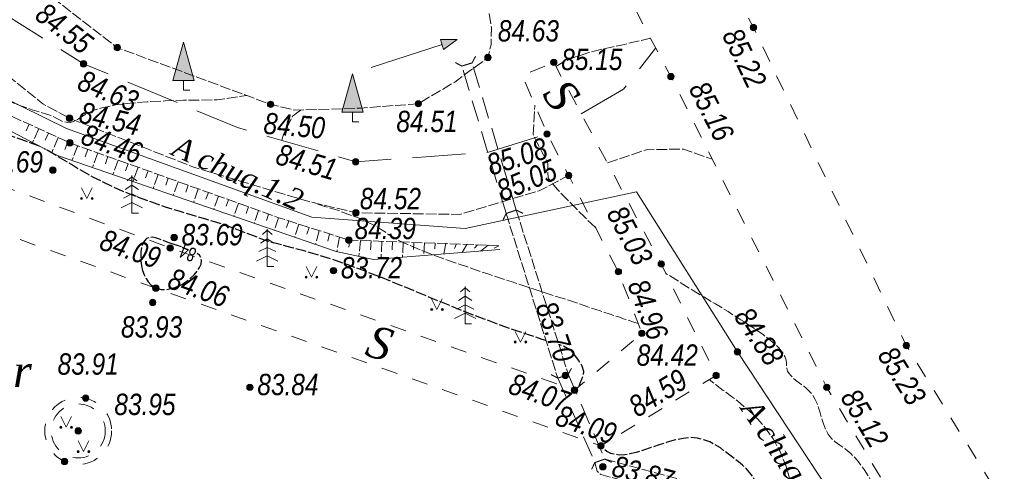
# Model space of a CAD drawing. Extents: x 744948 to 745202, y 4654927 to 4655252.
# Tile 8 of 11: x 745070 to 745116, y 4655155 to 4655176. Entities that reach past the tile are written whole.
import ezdxf
from ezdxf.enums import TextEntityAlignment as Align

# ---------------------------------------------------------------- set-up
doc = ezdxf.new("R2010")
doc.units = 0
doc.header["$LTSCALE"] = 0.5
doc.header["$MEASUREMENT"] = 0
for name, pattern in [('Auto_Soil_Left_Line_m1', [7, 5, -2]), ('Auto_Soil_Right_Line_m1', [1, 1, 0]), ('Auto_Street_NotBorder_Line_m1', [3, 1.5, -1.5]), ('Hydrotech_Dry_Grooves_m1', [1, 1, 0]), ('Hydrotech_Pipe_m1', [3, 2, -1]), ('Relef_Horizontal_Basic_m1', [1, 1, 0]), ('Relef_Horizontal_Bold_m1', [1, 1, 0]), ('Relef_Slope_Artificial_m1', [1, 1, 0])]:
    doc.linetypes.add(name, pattern=pattern)
for name, color, linetype, lineweight, true_color in [('AUTO#_ROADS_EXIST_L', 7, 'Continuous', 15, 0x000000), ('AUTO#_ROADS_MTRAL_T', 7, 'Continuous', 15, 0x000000), ('COMMN_OBJCT_CONCT_L', 7, 'Continuous', 15, 0x000000), ('COMMN_OBJCT_CONCT_T', 7, 'Continuous', 15, 0x000000), ('GREEN_VGTAT_#####_B', 7, 'Continuous', 15, 0x000000), ('GREEN_VGTAT_#####_T', 7, 'Continuous', 15, 0x000000), ('GREEN_VGTAT_SRVEY_B', 7, 'Continuous', 15, 0x000000), ('HYDRO_TECHN_CNSTR_B', 7, 'Continuous', 15, 0x000000)]:
    doc.layers.add(name, color=color, linetype=linetype, lineweight=lineweight, true_color=true_color)
for name, color, linetype, true_color in [('HYDRO_CHRTR_#####_B', 7, 'Continuous', 0x000000), ('HYDRO_TECHN_CANAL_L', 7, 'Continuous', 0x000000), ('HYDRO_TECHN_CNSTR_L', 7, 'Continuous', 0x000000), ('RELEF_HRZNT_BASIC_L', 7, 'Continuous', 0x000000), ('RELEF_HRZNT_BOLD#_L', 7, 'Continuous', 0x000000), ('RELEF_POINT_PICKT_B', 7, 'Continuous', 0x000000), ('RELEF_POINT_PICKT_T', 7, 'Continuous', 0x000000), ('RELEF_SLOPE_#####_L', 7, 'Continuous', 0x000000)]:
    doc.layers.add(name, color=color, linetype=linetype, true_color=true_color)
doc.styles.add('SHRFT', font='TXT', dxfattribs={"width": 0.875})
doc.styles.add('БМ-431 (Times New Roman К)', font='timesi.ttf', dxfattribs={"height": 1})
doc.styles.add('Д-431 (Arial Narrow К)', font='ARIALNI.TTF', dxfattribs={"height": 1})
doc.linetypes.add('Commnctn_Connect_Line_Unground_m1', pattern='A,4,[3,Topography.shx,S=2.5,R=0,X=0,Y=0],4,-0.5,1,-0.5', length=10)
doc.linetypes.add('Relef_Slope_Artificial_Botton_m1', pattern='A,0,[3,Topography.shx,S=0.25,R=0,X=0,Y=0],-1', length=1)

# ---------------------------------------------------------------- blocks, each defined once
blk = doc.blocks.new('PointHight_m1')
at = {"layer": 'RELEF_POINT_PICKT_B', "linetype": 'Continuous', "lineweight": 15, "true_color": 0x000000}
h = blk.add_hatch(color=18, dxfattribs=at)
edge = h.paths.add_edge_path()
edge.add_arc((0, 0), 0.3, 0, 360)
at = {"layer": 'RELEF_POINT_PICKT_B', "color": 18, "linetype": 'Continuous', "lineweight": 15, "true_color": 0x000000}
blk.add_circle((0, 0), 0.3, dxfattribs=at)
blk.add_point((0, 0), dxfattribs=at)
blk = doc.blocks.new('GreenSpruce_m1')
at = {"layer": 'GREEN_VGTAT_SRVEY_B', "color": 18, "linetype": 'Continuous', "lineweight": 13, "true_color": 0x000000, "flags": 128}
for points in [[(-0.444, 3), (0, 3.4), (0.444, 3)], [(0, 3.5), (0, 0), (0.6, 0)], [(-0.622, 2.2), (0, 2.6), (0.622, 2.2)], [(-1, 0.5), (0, 1), (1, 0.5)], [(-0.8, 1.4), (0, 1.8), (0.8, 1.4)]]:
    blk.add_lwpolyline(points, dxfattribs=at)
blk = doc.blocks.new('GreenLawn_m1')
at = {"layer": 'GREEN_VGTAT_#####_B', "linetype": 'Continuous', "lineweight": 13, "true_color": 0x000000}
for points in [[(-0.6, 0, 1), (-0.4, 0, 1)], [(0.4, 0, 1), (0.6, 0, 1)]]:
    blk.add_hatch(color=18, dxfattribs=at).paths.add_polyline_path(points)
at = {"layer": 'GREEN_VGTAT_#####_B', "color": 18, "linetype": 'Continuous', "lineweight": 13, "true_color": 0x000000}
blk.add_lwpolyline([(-0.5, 1), (0, 0), (0.5, 1)], dxfattribs=at)
for centre in [(-0.5, 0), (0.5, 0)]:
    blk.add_circle(centre, 0.1, dxfattribs=at)
blk = doc.blocks.new('GreenPoplar_m1')
at = {"layer": 'GREEN_VGTAT_SRVEY_B', "linetype": 'Continuous', "lineweight": 13, "true_color": 0x000000}
blk.add_hatch(color=18, dxfattribs=at).paths.add_polyline_path([(-1, 0.9), (1, 0.9), (0, 4.5)])
at = {"layer": 'GREEN_VGTAT_SRVEY_B', "color": 18, "linetype": 'Continuous', "lineweight": 13, "true_color": 0x000000}
for p, q in [((-1, 0.9), (0, 4.5)), ((0, 4.5), (1, 0.9)), ((-1, 0.9), (1, 0.9))]:
    blk.add_line(p, q, dxfattribs=at)
blk.add_lwpolyline([(0.6, 0), (0, 0), (0, 0.9)], dxfattribs=at)
blk = doc.blocks.new('WaterLowTideArrow_m1')
at = {"layer": 'HYDRO_CHRTR_#####_B', "lineweight": 15, "true_color": 0x000000}
blk.add_hatch(color=18, dxfattribs=at).paths.add_polyline_path([(8.5, 0), (7, 0.5), (7, -0.5)])
at = {"layer": 'HYDRO_CHRTR_#####_B', "color": 18, "lineweight": 15, "true_color": 0x000000}
blk.add_line((0, 0), (7, 0), dxfattribs=at)
blk.add_lwpolyline([(7, 0.5), (8.5, 0), (7, -0.5), (7, 0.5)], dxfattribs=at)
blk = doc.blocks.new('HydroTechPipeUnder_m1')
at = {"layer": 'HYDRO_TECHN_CNSTR_B', "color": 18, "linetype": 'Continuous', "lineweight": 15, "true_color": 0x000000, "const_width": 0.1}
blk.add_lwpolyline([(-0.5, -0.5), (0, 0), (0, 1), (-0.5, 1.5)], dxfattribs=at)

msp = doc.modelspace()

# ---------------------------------------------------------------- linework, layer by layer
at = {"layer": 'AUTO#_ROADS_EXIST_L', "color": 18, "linetype": 'Auto_Soil_Left_Line_m1', "lineweight": 15, "true_color": 0x000000, "elevation": 84.168, "flags": 128}
for points in [[(744977.33, 4655127.35), (744982.06, 4655152.62), (744984.76, 4655163.4), (744988.96, 4655172.023), (744990.77, 4655174.6), (745000.98, 4655185.63), (745009.92, 4655198.95), (745017.49, 4655213.49), (745022.69, 4655222.58), (745025.542, 4655225.056), (745028.047, 4655226.239), (745030.24, 4655226.71), (745032.92, 4655226.512), (745035.542, 4655225.22), (745036.98, 4655224.03), (745042.14, 4655218.32), (745048, 4655203.55), (745049.797, 4655200.635), (745055.604, 4655190.028), (745055.98, 4655189.55), (745065.96, 4655179.05), (745069.494, 4655176.105), (745073.04, 4655173.88), (745080.26, 4655170.892), (745085.8, 4655169.29), (745092.03, 4655169.737), (745094.77, 4655170.59), (745094.784, 4655170.598)], [(745096.38, 4655171.531), (745098.366, 4655172.691), (745099.868, 4655174.624)]]:
    msp.add_lwpolyline(points, dxfattribs=at)
at = {"layer": 'AUTO#_ROADS_EXIST_L', "color": 18, "linetype": 'Auto_Soil_Right_Line_m1', "lineweight": 15, "true_color": 0x000000, "elevation": 84.441, "flags": 128}
for points in [[(744980.21, 4655126.34), (744984.18, 4655151.74), (744987.12, 4655163.02), (744990.432, 4655170.539), (744992.73, 4655173.72), (745003.17, 4655185.1), (745011.98, 4655197.94), (745019.61, 4655213.12), (745024.134, 4655221.196), (745024.82, 4655221.94), (745026.904, 4655223.675), (745029.473, 4655224.469), (745030.7, 4655224.6), (745032.714, 4655224.485), (745034.043, 4655223.987), (745035.75, 4655222.5), (745039.266, 4655218.775), (745040.49, 4655216.83), (745046.48, 4655202.63), (745053.75, 4655189.265), (745054.58, 4655188.26), (745063.796, 4655177.874), (745064.69, 4655177.16), (745071.126, 4655172.006), (745072.38, 4655171.33), (745078.255, 4655169.018), (745083.56, 4655167.439), (745085.81, 4655166.9), (745090.682, 4655166.822), (745094.409, 4655167.931), (745095.657, 4655168.581), (745095.801, 4655168.629)], [(745097.604, 4655169.237), (745099.438, 4655169.855), (745101.171, 4655169.884), (745102.525, 4655169.406)]]:
    msp.add_lwpolyline(points, dxfattribs=at)
at = {"layer": 'AUTO#_ROADS_EXIST_L', "color": 18, "linetype": 'Auto_Street_NotBorder_Line_m1', "lineweight": 15, "true_color": 0x000000, "flags": 128}
for points in [[(745100.714, 4655182.642), (745104.45, 4655175.58), (745111.62, 4655160.68), (745125.37, 4655138.42), (745143.15, 4655103.74), (745143.15, 4655103.74), (745154.8, 4655082.27), (745176.67, 4655042.7), (745181.77, 4655033.353)], [(745096.807, 4655180.398), (745100.58, 4655173.28), (745107.89, 4655158.72), (745121.03, 4655136.81), (745139.6, 4655102.69), (745151.97, 4655078.43), (745169.82, 4655042.79)], [(745060.39, 4655167.03), (745061.46, 4655170.81), (745063.41, 4655170.31), (745063.41, 4655170.31), (745077.1, 4655165.25), (745096.06, 4655158.59), (745099.22, 4655161.25), (745098.12, 4655164.14), (745095.79, 4655168.65), (745094.784, 4655170.598), (745093.613, 4655173.335), (745095.09, 4655173.95)]]:
    msp.add_lwpolyline(points, dxfattribs=at)
at = {"layer": 'AUTO#_ROADS_EXIST_L', "color": 18, "linetype": 'Auto_Street_NotBorder_Line_m1', "lineweight": 15, "true_color": 0x000000, "elevation": 85.151, "flags": 128}
msp.add_lwpolyline([(745095.09, 4655173.95), (745100.13, 4655164.5), (745102.7, 4655159.28), (745097.3, 4655155.98), (745076.43, 4655163.37), (745062.85, 4655168.22), (745059.44, 4655155.96), (745053.441, 4655157.516)], dxfattribs=at)
at = {"layer": 'AUTO#_ROADS_EXIST_L', "color": 18, "linetype": 'Auto_Street_NotBorder_Line_m1', "lineweight": 15, "true_color": 0x000000}
for radius in [1.567, 1.267]:
    msp.add_circle((745072.79, 4655156.68, 83.952), radius, dxfattribs=at)
at = {"layer": 'COMMN_OBJCT_CONCT_L', "color": 3, "linetype": 'Commnctn_Connect_Line_Unground_m1', "lineweight": 15, "true_color": 0x00ff00, "flags": 128}
msp.add_lwpolyline([(745056.314, 4655172.259), (745063.588, 4655174.138), (745066.919, 4655173.456), (745072.234, 4655170.856), (745083.748, 4655166.7), (745090.93, 4655166.16), (745098.967, 4655167.888), (745103.7, 4655160.38), (745113.688, 4655145.253), (745128.968, 4655118.664), (745140.835, 4655097.47), (745157.192, 4655064.813), (745175.763, 4655028.237)], dxfattribs=at)
at = {"layer": 'HYDRO_TECHN_CANAL_L', "color": 3, "linetype": 'Hydrotech_Dry_Grooves_m1', "lineweight": 15, "true_color": 0x00ff00, "flags": 128}
for points in [[(745092.053, 4655176.241), (745092.169, 4655175.576), (745092.147, 4655174.781), (745092, 4655174.17), (745090.444, 4655173.027), (745088.74, 4655172.01), (745086.04, 4655171.801), (745082.949, 4655171.704), (745081.81, 4655171.98), (745074.62, 4655174.64), (745067.61, 4655180.04), (745057.72, 4655190.25), (745049.32, 4655202.9), (745047.65, 4655207.74), (745046.26, 4655214.31), (745043.33, 4655220.96), (745038.78, 4655225.94), (745034.116, 4655230.642), (745031.587, 4655231.785), (745030.4, 4655231.85), (745028.528, 4655231.186), (745026.49, 4655229.97), (745024.38, 4655228.71), (745021.08, 4655223.14), (745016.35, 4655214.76), (745009.09, 4655199.1), (744999.03, 4655186.12), (744989.695, 4655174.952), (744985.014, 4655168.225), (744982.596, 4655162.607), (744975.76, 4655130.95)], [(745092.856, 4655166.865), (745095.276, 4655159.157)], [(745093.328, 4655167.029), (745095.772, 4655159.329)], [(745097.015, 4655155.198), (745097.122, 4655154.794), (745097.293, 4655154.638), (745103.549, 4655152.954), (745106.088, 4655148.987)], [(745097.487, 4655155.362), (745104.011, 4655153.606), (745106.865, 4655149.433)]]:
    msp.add_lwpolyline(points, dxfattribs=at)
at = {"layer": 'HYDRO_TECHN_CNSTR_L', "color": 18, "linetype": 'Hydrotech_Pipe_m1', "lineweight": 15, "true_color": 0x000000, "flags": 128}
for points in [[(745092.852, 4655166.878), (745090.782, 4655173.771)], [(745093.329, 4655167.026), (745091.259, 4655173.919)], [(745095.276, 4655159.157), (745097.015, 4655155.198)], [(745095.777, 4655159.312), (745097.487, 4655155.362)]]:
    msp.add_lwpolyline(points, dxfattribs=at)
at = {"layer": 'RELEF_HRZNT_BASIC_L', "color": 34, "linetype": 'Relef_Horizontal_Basic_m1', "lineweight": 15, "true_color": 0xa55200, "flags": 128}
for points, elevation in [([(745038.884, 4655217.051), (745038.94, 4655216.99), (745039.06, 4655216.84), (745039.18, 4655216.68), (745039.31, 4655216.49), (745039.48, 4655216.26), (745039.7, 4655215.96), (745039.98, 4655215.6), (745040.34, 4655215.14), (745040.79, 4655214.58), (745041.32, 4655213.94), (745041.88, 4655213.24), (745042.45, 4655212.51), (745043, 4655211.77), (745043.51, 4655211.03), (745043.94, 4655210.33), (745044.27, 4655209.69), (745044.52, 4655209.1), (745044.7, 4655208.56), (745044.84, 4655208.09), (745044.95, 4655207.66), (745045.06, 4655207.29), (745045.17, 4655206.97), (745045.32, 4655206.71), (745045.48, 4655206.48), (745045.66, 4655206.28), (745045.85, 4655206.09), (745046.03, 4655205.89), (745046.2, 4655205.69), (745046.35, 4655205.45), (745046.46, 4655205.18), (745046.55, 4655204.88), (745046.61, 4655204.56), (745046.64, 4655204.24), (745046.65, 4655203.93), (745046.63, 4655203.63), (745046.59, 4655203.37), (745046.53, 4655203.16), (745046.45, 4655202.98), (745046.35, 4655202.83), (745046.25, 4655202.7), (745046.13, 4655202.6), (745046.02, 4655202.5), (745045.9, 4655202.41), (745045.62, 4655201.85), (745045.73, 4655201.82), (745045.89, 4655201.79), (745046.11, 4655201.74), (745046.36, 4655201.66), (745046.66, 4655201.53), (745046.99, 4655201.33), (745047.36, 4655201.05), (745047.76, 4655200.68), (745048.19, 4655200.2), (745048.64, 4655199.63), (745049.11, 4655198.97), (745049.59, 4655198.2), (745050.09, 4655197.34), (745050.58, 4655196.39), (745051.08, 4655195.36), (745051.58, 4655194.27), (745052.07, 4655193.19), (745052.57, 4655192.15), (745053.05, 4655191.21), (745053.54, 4655190.4), (745054.02, 4655189.78), (745054.5, 4655189.37), (745054.97, 4655189.12), (745055.45, 4655188.96), (745055.94, 4655188.83), (745056.44, 4655188.65), (745056.96, 4655188.35), (745057.51, 4655187.86), (745058.08, 4655187.14), (745058.67, 4655186.22), (745059.25, 4655185.17), (745059.81, 4655184.05), (745060.34, 4655182.91), (745060.8, 4655181.82), (745061.2, 4655180.84), (745061.51, 4655180.02), (745061.75, 4655179.35), (745061.92, 4655178.8), (745062.05, 4655178.36), (745062.15, 4655178), (745062.23, 4655177.71), (745062.3, 4655177.46), (745062.37, 4655177.23), (745062.46, 4655177.01), (745062.56, 4655176.81), (745062.67, 4655176.61), (745062.8, 4655176.42), (745062.94, 4655176.24), (745063.1, 4655176.05), (745063.27, 4655175.85), (745063.47, 4655175.65), (745063.68, 4655175.45), (745063.91, 4655175.25), (745064.16, 4655175.05), (745064.43, 4655174.86), (745064.72, 4655174.67), (745065.03, 4655174.49), (745065.35, 4655174.32), (745065.69, 4655174.15), (745066.02, 4655173.99), (745066.36, 4655173.82), (745066.7, 4655173.66), (745067.03, 4655173.49), (745067.35, 4655173.31), (745067.65, 4655173.13), (745067.96, 4655172.96), (745068.26, 4655172.78), (745068.57, 4655172.6), (745068.89, 4655172.43), (745069.23, 4655172.27), (745069.57, 4655172.12), (745069.93, 4655171.98), (745070.29, 4655171.85), (745070.63, 4655171.73), (745070.96, 4655171.63), (745071.26, 4655171.54), (745071.51, 4655171.46), (745072.063, 4655171.177), (745072.383, 4655171.119), (745072.576, 4655171.178), (745072.76, 4655171.27), (745072.94, 4655171.4), (745073.19, 4655171.55), (745073.53, 4655171.7), (745073.97, 4655171.83), (745074.54, 4655171.95), (745075.23, 4655172.04), (745076.02, 4655172.1), (745076.87, 4655172.14), (745077.72, 4655172.17), (745078.55, 4655172.18), (745079.3, 4655172.19), (745080.688, 4655172.395)], 84.5), ([(745095.192, 4655173.759), (745095.58, 4655173.98), (745096.11, 4655174.2), (745096.69, 4655174.39), (745097.29, 4655174.55), (745097.87, 4655174.68), (745098.4, 4655174.79), (745099.625, 4655175.081)], 85), ([(745097.056, 4655166.199), (745096.82, 4655166.42), (745096.51, 4655166.72), (745096.21, 4655167.02), (745095.93, 4655167.31), (745095.67, 4655167.57), (745095.44, 4655167.81), (745095.25, 4655168.01), (745094.82, 4655168.54), (745094.81, 4655169.21), (745094.73, 4655169.39), (745094.63, 4655169.59), (745094.52, 4655169.79), (745094.41, 4655170), (745094.3, 4655170.21), (745094.2, 4655170.4), (745094.13, 4655170.58), (745094.18, 4655171.64), (745094.2, 4655171.89), (745094.206, 4655171.949)], 85), ([(745082.338, 4655170.291), (745082.34, 4655170.3), (745082.42, 4655170.58), (745082.84, 4655171.42), (745082.93, 4655171.49), (745083.03, 4655171.56), (745083.13, 4655171.64), (745083.24, 4655171.71), (745083.245, 4655171.714)], 84.5), ([(745099.046, 4655161.706), (745098.79, 4655161.79), (745098.62, 4655161.85), (745098.4, 4655161.92), (745098.12, 4655162.02), (745097.74, 4655162.15), (745097.27, 4655162.3), (745096.68, 4655162.5), (745095.96, 4655162.74), (745095.09, 4655163.02), (745094.12, 4655163.34), (745093.09, 4655163.68), (745092.04, 4655164.02), (745091.04, 4655164.36), (745090.11, 4655164.68), (745089.31, 4655164.97), (745088.68, 4655165.22), (745088.2, 4655165.43), (745087.83, 4655165.6), (745087.57, 4655165.75), (745087.36, 4655165.87), (745087.2, 4655165.99), (745087.05, 4655166.09), (745086.9, 4655166.18), (745086.73, 4655166.27), (745086.56, 4655166.36), (745086.39, 4655166.44), (745086.24, 4655166.51), (745086.09, 4655166.58), (745085.97, 4655166.64), (745084.95, 4655167.02), (745084.62, 4655167.11), (745084.24, 4655167.23), (745083.872, 4655167.365)], 84.5), ([(745115.267, 4655139.347), (745115.07, 4655139.83), (745114.91, 4655140.26), (745114.79, 4655140.64), (745114.7, 4655140.99), (745114.62, 4655141.34), (745114.53, 4655141.7), (745114.43, 4655142.09), (745114.3, 4655142.53), (745114.14, 4655143.04), (745113.93, 4655143.62), (745113.7, 4655144.28), (745113.43, 4655145.01), (745113.14, 4655145.81), (745112.82, 4655146.69), (745112.49, 4655147.63), (745112.14, 4655148.65), (745111.78, 4655149.7), (745111.42, 4655150.76), (745111.05, 4655151.78), (745110.69, 4655152.74), (745110.33, 4655153.6), (745109.98, 4655154.32), (745109.65, 4655154.88), (745109.33, 4655155.3), (745109.03, 4655155.61), (745108.75, 4655155.84), (745108.51, 4655156.01), (745108.29, 4655156.17), (745108.1, 4655156.34), (745107.95, 4655156.53), (745107.83, 4655156.76), (745107.74, 4655157.01), (745107.65, 4655157.26), (745107.58, 4655157.52), (745107.51, 4655157.76), (745107.44, 4655157.97), (745107.35, 4655158.16), (745107.26, 4655158.32), (745107.16, 4655158.45), (745107.04, 4655158.57), (745106.93, 4655158.68), (745106.81, 4655158.77), (745106.68, 4655158.87), (745106.55, 4655158.96), (745106.43, 4655159.06), (745106.31, 4655159.16), (745106.21, 4655159.27), (745106.12, 4655159.37), (745106.05, 4655159.48), (745106.02, 4655159.6), (745106, 4655159.72), (745106, 4655159.85), (745105.98, 4655159.99), (745105.93, 4655160.16), (745105.82, 4655160.36), (745105.63, 4655160.59), (745105.33, 4655160.86), (745104.92, 4655161.18), (745104.42, 4655161.53), (745103.86, 4655161.89), (745103.27, 4655162.27), (745102.67, 4655162.63), (745102.12, 4655162.96), (745101.63, 4655163.26), (745100.348, 4655164.057)], 85), ([(745106.782, 4655149.555), (745106.77, 4655149.72), (745106.76, 4655150.04), (745106.74, 4655150.43), (745106.71, 4655150.91), (745106.66, 4655151.49), (745106.59, 4655152.15), (745106.49, 4655152.86), (745106.35, 4655153.61), (745106.18, 4655154.35), (745105.97, 4655155.06), (745105.7, 4655155.72), (745105.39, 4655156.29), (745105.03, 4655156.8), (745104.65, 4655157.24), (745104.24, 4655157.63), (745103.83, 4655157.98), (745103.43, 4655158.29), (745103.04, 4655158.58), (745102.68, 4655158.85), (745102.376, 4655159.082)], 84.5)]:
    msp.add_lwpolyline(points, dxfattribs=dict(at, elevation=elevation))
at = {"layer": 'RELEF_HRZNT_BOLD#_L', "color": 34, "linetype": 'Relef_Horizontal_Bold_m1', "lineweight": 30, "true_color": 0xa55200, "elevation": 84, "flags": 128}
for points in [[(745070.969, 4655170.022), (745070.61, 4655170.15), (745070.11, 4655170.33), (745069.55, 4655170.52), (745068.95, 4655170.72), (745068.34, 4655170.92), (745067.74, 4655171.11), (745067.18, 4655171.29), (745066.66, 4655171.45), (745066.19, 4655171.59), (745065.77, 4655171.7), (745065.37, 4655171.79), (745065.01, 4655171.84), (745064.67, 4655171.87), (745064.34, 4655171.85), (745064.02, 4655171.8), (745063.72, 4655171.72), (745063.44, 4655171.62), (745063.2, 4655171.5), (745063, 4655171.37), (745062.85, 4655171.24), (745062.76, 4655171.11), (745062.75, 4655171), (745062.79, 4655170.91), (745062.88, 4655170.82), (745063, 4655170.74), (745063.16, 4655170.67), (745063.33, 4655170.6), (745063.51, 4655170.54), (745063.68, 4655170.47), (745063.84, 4655170.4), (745063.99, 4655170.31), (745064.11, 4655170.19), (745064.19, 4655170.04), (745064.195, 4655170.02)], [(745094.724, 4655160.915), (745094.55, 4655160.97), (745093.95, 4655161.17), (745093.29, 4655161.39), (745092.58, 4655161.64), (745091.83, 4655161.92), (745091.05, 4655162.21), (745090.24, 4655162.54), (745089.42, 4655162.87), (745088.59, 4655163.22), (745087.76, 4655163.56), (745086.95, 4655163.89), (745086.16, 4655164.19), (745085.4, 4655164.47), (745084.68, 4655164.72), (745084.01, 4655164.93), (745083.38, 4655165.11), (745082.82, 4655165.26), (745082.32, 4655165.4), (745081.88, 4655165.51), (745081.52, 4655165.62), (745079.69, 4655166.32), (745079.24, 4655166.46), (745078.72, 4655166.61), (745078.14, 4655166.79), (745077.52, 4655166.97), (745076.88, 4655167.17), (745076.24, 4655167.39), (745075.62, 4655167.61), (745075.02, 4655167.85), (745074.47, 4655168.09), (745073.96, 4655168.33), (745073.51, 4655168.56), (745073.1, 4655168.78), (745072.76, 4655168.98), (745072.48, 4655169.16), (745071.201, 4655169.901)], [(745077.24, 4655165.43), (745077.01, 4655165.51), (745076.8, 4655165.59), (745076.6, 4655165.67), (745076.42, 4655165.72), (745076.25, 4655165.75), (745076.11, 4655165.74), (745075.99, 4655165.69), (745075.89, 4655165.59), (745075.81, 4655165.45), (745075.76, 4655165.27), (745075.73, 4655165.07), (745075.72, 4655164.86), (745075.73, 4655164.63), (745075.76, 4655164.41)], [(745077.63, 4655165.3), (745077.43, 4655165.36), (745077.24, 4655165.43)], [(745078.54, 4655164.8), (745078.47, 4655164.91), (745078.37, 4655165)], [(745075.76, 4655164.41), (745075.81, 4655164.2), (745075.88, 4655164), (745075.97, 4655163.82), (745076.07, 4655163.66), (745076.2, 4655163.53), (745076.34, 4655163.43), (745076.5, 4655163.35), (745076.68, 4655163.31), (745076.87, 4655163.3), (745077.07, 4655163.33), (745077.27, 4655163.38), (745077.48, 4655163.46), (745077.68, 4655163.56), (745077.88, 4655163.69), (745078.06, 4655163.83), (745078.23, 4655164), (745078.37, 4655164.16), (745078.48, 4655164.34), (745078.55, 4655164.5), (745078.57, 4655164.66), (745078.54, 4655164.8)], [(745096.275, 4655158.771), (745096.32, 4655158.92), (745096.4, 4655159.11), (745096.49, 4655159.3), (745096.491, 4655159.464), (745096.422, 4655159.72), (745096.254, 4655159.99), (745095.919, 4655160.434), (745095.55, 4655160.65), (745095.33, 4655160.722)], [(745104.937, 4655152.253), (745104.93, 4655152.45), (745104.91, 4655152.76), (745104.88, 4655153.08), (745104.82, 4655153.4), (745104.76, 4655153.71), (745104.67, 4655154.01), (745104.56, 4655154.27), (745104.44, 4655154.51), (745104.29, 4655154.72), (745104.12, 4655154.9), (745103.94, 4655155.07), (745103.75, 4655155.23), (745103.55, 4655155.39), (745103.34, 4655155.55), (745103.12, 4655155.71), (745102.9, 4655155.88), (745102.66, 4655156.03), (745102.4, 4655156.17), (745102.13, 4655156.27), (745101.83, 4655156.34), (745101.51, 4655156.37), (745101.16, 4655156.33), (745100.79, 4655156.26), (745100.41, 4655156.15), (745100.03, 4655156.03), (745099.65, 4655155.9), (745099.29, 4655155.78), (745098.96, 4655155.67), (745098.66, 4655155.6), (745098.4, 4655155.56), (745098.16, 4655155.55), (745097.95, 4655155.58), (745097.76, 4655155.63), (745097.58, 4655155.72), (745097.43, 4655155.84), (745097.285, 4655155.985)]]:
    msp.add_lwpolyline(points, dxfattribs=at)
at = {"layer": 'RELEF_SLOPE_#####_L', "color": 18, "linetype": 'Relef_Slope_Artificial_m1', "lineweight": 15, "true_color": 0x000000, "flags": 128}
for points in [[(745063.647, 4655172.862), (745064.5, 4655173.38), (745065.257, 4655173.425), (745072.4, 4655170.18), (745082.152, 4655166.68), (745085.48, 4655165.62), (745091.316, 4655165.411), (745092.573, 4655165.348)], [(745070.486, 4655171.05), (745070.344, 4655170.736)], [(745070.941, 4655170.843), (745070.645, 4655170.191)], [(745071.396, 4655170.636), (745071.247, 4655170.296)], [(745071.852, 4655170.429), (745071.548, 4655169.72)], [(745072.307, 4655170.222), (745072.16, 4655169.867)], [(745072.774, 4655170.046), (745072.494, 4655169.346)], [(745073.245, 4655169.877), (745073.11, 4655169.529)], [(745073.716, 4655169.708), (745073.457, 4655169.015)], [(745074.186, 4655169.539), (745074.062, 4655169.194)], [(745074.657, 4655169.37), (745074.411, 4655168.686)], [(745075.127, 4655169.201), (745075.006, 4655168.862)], [(745075.598, 4655169.032), (745075.357, 4655168.36)], [(745076.069, 4655168.863), (745075.949, 4655168.53)], [(745076.539, 4655168.694), (745076.303, 4655168.035)], [(745077.01, 4655168.526), (745076.893, 4655168.199)], [(745077.48, 4655168.357), (745077.248, 4655167.709)], [(745077.951, 4655168.188), (745077.836, 4655167.867)], [(745078.422, 4655168.019), (745078.194, 4655167.384)], [(745078.892, 4655167.85), (745078.779, 4655167.535)], [(745079.363, 4655167.681), (745079.139, 4655167.058)], [(745079.834, 4655167.512), (745079.723, 4655167.204)], [(745080.304, 4655167.343), (745080.085, 4655166.732)], [(745080.775, 4655167.174), (745080.668, 4655166.871)], [(745081.245, 4655167.005), (745081.037, 4655166.405)], [(745081.716, 4655166.837), (745081.614, 4655166.539)], [(745082.187, 4655166.669), (745081.988, 4655166.077)], [(745082.663, 4655166.517), (745082.564, 4655166.215)], [(745083.14, 4655166.365), (745082.94, 4655165.749)], [(745083.616, 4655166.214), (745083.516, 4655165.899)], [(745084.093, 4655166.062), (745083.916, 4655165.413)], [(745084.569, 4655165.91), (745084.492, 4655165.575)], [(745085.046, 4655165.758), (745084.917, 4655165.073)], [(745085.524, 4655165.618), (745085.479, 4655165.292)], [(745086.024, 4655165.601), (745085.952, 4655164.857)], [(745086.523, 4655165.583), (745086.496, 4655165.166)], [(745087.023, 4655165.565), (745086.994, 4655164.742)], [(745087.523, 4655165.547), (745087.509, 4655165.164)], [(745088.022, 4655165.529), (745087.997, 4655164.82)], [(745088.522, 4655165.511), (745088.51, 4655165.185)], [(745089.022, 4655165.493), (745089, 4655164.898)], [(745089.521, 4655165.475), (745089.512, 4655165.206)], [(745090.021, 4655165.457), (745089.932, 4655164.97)], [(745090.521, 4655165.439), (745090.441, 4655165.222)], [(745091.02, 4655165.421), (745090.791, 4655165.037)], [(745091.52, 4655165.401), (745091.37, 4655165.236)], [(745092.019, 4655165.376), (745091.65, 4655165.104)], [(745092.519, 4655165.35), (745092.299, 4655165.244)]]:
    msp.add_lwpolyline(points, dxfattribs=at)
at = {"layer": 'RELEF_SLOPE_#####_L', "color": 18, "linetype": 'Relef_Slope_Artificial_Botton_m1', "lineweight": 15, "true_color": 0x000000, "flags": 128}
msp.add_lwpolyline([(745063.701, 4655172.713), (745064.858, 4655172.699), (745066.62, 4655172.289), (745071.819, 4655169.579), (745084.879, 4655165.081), (745086.632, 4655164.714), (745092.564, 4655165.175)], dxfattribs=at)

# ---------------------------------------------------------------- block references
at = {"layer": 'GREEN_VGTAT_#####_B', "color": 18, "lineweight": 13, "true_color": 0x000000, "xscale": 0.5, "yscale": 0.5, "zscale": 0.5}
for p in [(745073.192, 4655167.566), (745083.731, 4655163.883), (745089.613, 4655162.37), (745093.531, 4655160.844), (745072.227, 4655156.852), (745073.037, 4655155.709)]:
    msp.add_blockref('GreenLawn_m1', p, dxfattribs=at)
at = {"layer": 'GREEN_VGTAT_SRVEY_B', "color": 18, "true_color": 0x000000, "xscale": 0.5, "yscale": 0.5, "zscale": 0.5}
for name, p in [('GreenPoplar_m1', (745077.729, 4655172.647)), ('GreenPoplar_m1', (745085.648, 4655171.158)), ('GreenSpruce_m1', (745075.31, 4655166.889)), ('GreenSpruce_m1', (745081.655, 4655164.38)), ('GreenSpruce_m1', (745090.936, 4655161.69))]:
    msp.add_blockref(name, p, dxfattribs=at)
at = {"layer": 'HYDRO_CHRTR_#####_B', "color": 18, "true_color": 0x000000, "xscale": 0.5000000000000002, "yscale": 0.5000000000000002, "zscale": 0.5000000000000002, "rotation": 17.98844422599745}
msp.add_blockref('WaterLowTideArrow_m1', (745086.52, 4655173.702), dxfattribs=at)
at = {"layer": 'HYDRO_TECHN_CNSTR_B', "color": 18, "true_color": 0x000000}
for p, xscale, yscale, zscale, rotation in [((745090.781, 4655173.774), 0.4999999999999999, 0.4999999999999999, 0.4999999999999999, 287.2466285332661), ((745093.328, 4655167.029), 0.5, 0.5, 0.5, 109.2019735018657), ((745095.276, 4655159.157), 0.4999999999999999, 0.4999999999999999, 0.4999999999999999, 287.2466285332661), ((745097.487, 4655155.362), 0.5, 0.5, 0.5, 109.2019735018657)]:
    msp.add_blockref('HydroTechPipeUnder_m1', p, dxfattribs=dict(at, xscale=xscale, yscale=yscale, zscale=zscale, rotation=rotation))
at = {"layer": 'RELEF_POINT_PICKT_B', "color": 18, "true_color": 0x000000, "xscale": 0.5, "yscale": 0.5, "zscale": 0.5}
for p in [(745104.45, 4655175.58, 85.224), (745074.62, 4655174.64, 84.549), (745092, 4655174.17, 84.625), (745095.09, 4655173.95, 85.151), (745073.04, 4655173.88, 84.629), (745100.58, 4655173.28, 85.157), (745081.81, 4655171.98, 84.496), (745088.74, 4655172.01, 84.511), (745072.38, 4655171.33, 84.541), (745094.77, 4655170.59, 85.084), (745072.4, 4655170.18, 84.46), (745071.6, 4655168.9, 83.694), (745085.8, 4655169.29, 84.514), (745095.79, 4655168.65, 85.054), (745085.81, 4655166.9, 84.518), (745077.29, 4655165.74, 83.692), (745077.1, 4655165.25, 84.094), (745085.48, 4655165.62, 84.394), (745100.13, 4655164.5, 85.028), (745084.76, 4655164.19, 83.719), (745098.12, 4655164.14, 84.962), (745076.43, 4655163.37, 84.062), (745076.28, 4655162.7, 83.925), (745099.22, 4655161.25, 84.421), (745111.62, 4655160.68, 85.234), (745103.7, 4655160.38, 84.883), (745095.63, 4655159.28, 83.702), (745102.7, 4655159.28, 84.588), (745080.84, 4655158.72, 83.836), (745107.89, 4655158.72, 85.121), (745096.06, 4655158.59, 84.073), (745073.14, 4655158.22, 83.911), (745072.79, 4655156.68, 83.952), (745097.3, 4655155.98, 84.089), (745072.15, 4655155.25, 83.932), (745097.39, 4655155, 83.869)]:
    msp.add_blockref('PointHight_m1', p, dxfattribs=at)

# ---------------------------------------------------------------- texts
at = {"layer": 'AUTO#_ROADS_MTRAL_T', "color": 18, "true_color": 0x000000, "style": 'БМ-431 (Times New Roman К)'}
for rotation, p in [(306.4861, (745094.844, 4655171.968)), (344.1573, (745086.72, 4655160.076))]:
    msp.add_text('S', height=1.5, rotation=rotation, dxfattribs=at).set_placement(p, align=Align.CENTER)
at = {"layer": 'COMMN_OBJCT_CONCT_T', "color": 18, "linetype": 'Continuous', "true_color": 0x000000, "style": 'БМ-431 (Times New Roman К)'}
for rotation, p in [(335.8542, (745080.229, 4655168.633)), (303.4368, (745105.918, 4655155.208))]:
    msp.add_text('A chuq.1.2', height=1, rotation=rotation, dxfattribs=at).set_placement(p, align=Align.MIDDLE)
at = {"layer": 'GREEN_VGTAT_#####_T', "color": 18, "true_color": 0x000000, "style": 'БМ-431 (Times New Roman К)'}
msp.add_text("bo'sh yer", height=1.5, dxfattribs=at).set_placement((745066.504, 4655159.288), align=Align.MIDDLE)
at = {"layer": 'RELEF_HRZNT_BOLD#_L', "color": 34, "linetype": 'Relef_Horizontal_Bold_m1', "lineweight": 30, "true_color": 0xa55200, "style": 'SHRFT', "width": 0.75}
msp.add_text('84', height=0.6562, rotation=158.3239, dxfattribs=at).set_placement((745078.389, 4655165.185, 84))
at = {"layer": 'RELEF_POINT_PICKT_T', "color": 18, "true_color": 0x000000, "style": 'Д-431 (Arial Narrow К)'}
for s, rotation, p in [('84.55', 322.3919, (745071.002, 4655176.42, 84.549)), ('85.22', 295.6972, (745103.413, 4655175.441, 85.224)), ('84.63', 337.5193, (745072.873, 4655173.161, 84.629)), ('85.16', 296.6594, (745101.846, 4655172.941, 85.157)), ('84.54', 347.0125, (745072.883, 4655171.631, 84.541)), ('84.50', 355.247, (745081.498, 4655171.104, 84.496)), ('84.46', 340.2571, (745073.02, 4655170.62, 84.46)), ('85.08', 17.2998, (745091.998, 4655169.113, 85.084)), ('84.51', 343.869, (745082.127, 4655169.684, 84.514)), ('85.05', 22.5111, (745092.494, 4655167.88, 85.054)), ('85.03', 298.0725, (745097.983, 4655167.105, 85.028)), ('84.09', 340.6454, (745073.887, 4655165.685, 84.094)), ('84.06', 340.5011, (745077.081, 4655163.872, 84.062)), ('84.96', 290.838, (745099.001, 4655163.707, 84.962)), ('83.70', 289.202, (745094.702, 4655162.685, 83.702)), ('84.88', 303.4368, (745103.925, 4655162.305, 84.883)), ('85.23', 301.7036, (745110.665, 4655160.483, 85.234)), ('84.59', 31.4295, (745098.748, 4655157.714, 84.588)), ('84.07', 340.8123, (745093.061, 4655158.939, 84.073)), ('85.12', 300.9522, (745108.933, 4655158.508, 85.121)), ('84.09', 340.5011, (745095.261, 4655157.454, 84.089)), ('83.87', 344.9347, (745097.882, 4655155.07, 83.869))]:
    msp.add_text(s, height=1, rotation=rotation, dxfattribs=at).set_placement(p, align=Align.MIDDLE_LEFT)
for s, p in [('84.63', (745092.469, 4655175.425, 84.625)), ('85.15', (745095.44, 4655174.085, 85.151)), ('84.51', (745087.71, 4655171.179, 84.511)), ('83.69', (745068.271, 4655169.287, 83.694)), ('84.52', (745085.997, 4655167.565, 84.518)), ('83.69', (745077.64, 4655165.875, 83.692)), ('84.39', (745085.753, 4655166.164, 84.394)), ('83.72', (745085.11, 4655164.325, 83.719)), ('83.93', (745074.799, 4655161.553, 83.925)), ('84.42', (745098.98, 4655160.233, 84.421)), ('83.91', (745071.822, 4655159.814, 83.911)), ('83.84', (745081.19, 4655158.855, 83.836)), ('83.95', (745074.485, 4655157.924, 83.952))]:
    msp.add_text(s, height=1, dxfattribs=at).set_placement(p, align=Align.MIDDLE_LEFT)

doc.saveas('drawing.dxf')
